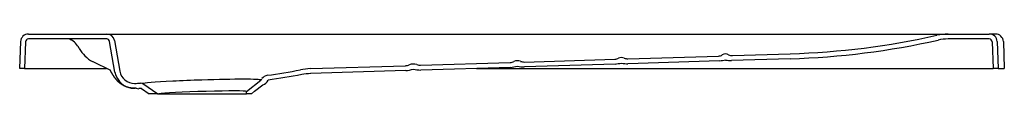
# Model space of a CAD drawing. Header units: millimetres. Extents: x 0 to 1, y -0.03 to 0.04.
import ezdxf

# ---------------------------------------------------------------- set-up
doc = ezdxf.new("R2010")
doc.units = ezdxf.units.MM
doc.layers.add('BLOCKS', color=3, linetype='Continuous')

msp = doc.modelspace()

# ---------------------------------------------------------------- linework, layer by layer
at = {"layer": 'BLOCKS'}
for p, q in [((0.0089, 0.035), (0.0886, 0.035)), ((0.0886, 0.035), (0.9452, 0.035)), ((0.9452, 0.035), (0.9871, 0.035)), ((0.9935, 0.035), (0.9871, 0.035)), ((0, 0), (0.001, 0.0273)), ((0.0059, 0.0271), (0.005, 0)), ((0.0886, 0.03), (0.0089, 0.03)), ((0.097, -0.0037), (0.0915, 0.0275)), ((0.0964, 0.0284), (0.102, -0.0028)), ((0.9871, 0.03), (0.9452, 0.03)), ((0.9901, 0.0271), (0.9911, 0)), ((0.9951, 0.0273), (0.9961, 0)), ((1.0015, 0.0273), (1.0024, 0)), ((0.6192, 0.0098), (0.7114, 0.0126)), ((0.7257, 0.013), (0.7844, 0.0149)), ((0.005, 0), (0, 0)), ((0.005, 0), (0.0081, 0)), ((0.0081, 0), (0.0884, 0)), ((0.0743, 0.0069), (0.0923, -0.0019)), ((0.296, -0.0002), (0.3929, 0.0028)), ((0.4082, 0.0032), (0.4994, 0.0061)), ((0.4996, 0.0011), (0.4083, -0.0018)), ((0.4652, 0), (0.9911, 0)), ((0.5137, 0.0065), (0.6059, 0.0093)), ((0.6061, 0.0044), (0.5138, 0.0015)), ((0.7126, 0.0076), (0.6193, 0.0048)), ((0.7845, 0.0099), (0.7248, 0.008)), ((0.9961, 0), (0.9911, 0)), ((0.9961, 0), (1.0024, 0)), ((0.3931, -0.0022), (0.2962, -0.0052)), ((0.1255, -0.0155), (0.1405, -0.026)), ((0.2308, -0.0235), (0.2455, -0.0118)), ((0.2392, -0.0232), (0.2475, -0.0166)), ((0.124, -0.0205), (0.1213, -0.0206)), ((0.124, -0.0205), (0.1318, -0.026)), ((0.1405, -0.026), (0.1318, -0.026)), ((0.1405, -0.026), (0.1416, -0.026)), ((0.1416, -0.026), (0.2309, -0.026)), ((0.2359, -0.026), (0.2309, -0.026)), ((0.2359, -0.0258), (0.2392, -0.0232)), ((0.2359, -0.026), (0.2359, -0.0258)), ((0.2359, -0.026), (0.2359, -0.026))]:
    msp.add_line(p, q, dxfattribs=at)
for centre, radius, start, end in [((0.0089, 0.027), 0.008, 90, 178), ((0.7615, 0.7978), 0.7832, 271.6794, 282.7169), ((0.9452, -0.016), 0.051, 89.9999, 102.7884), ((0.9871, 0.027), 0.00804, 2.2685, 90.2436), ((0.9935, 0.027), 0.008, 2, 90), ((0.0089, 0.027), 0.003, 90, 178), ((0.0493, 0.0235), 0.00653, 67.8346, 90.1126), ((0.0413, 0.0105), 0.0217, 27.1893, 61.0497), ((0.0911, 0.0377), 0.0351, 209.5185, 241.3809), ((0.7614, 0.7983), 0.7888, 271.6789, 282.7154), ((0.9452, -0.0159), 0.0459, 89.9998, 102.787), ((0.9871, 0.027), 0.00301, 2.273, 90.2427), ((0.6055, 0.019), 0.00963, 272.7231, 296.0339), ((0.6128, 0.0036), 0.00739, 69.0671, 114.4695), ((0.6191, 0.0194), 0.00963, 247.5027, 270.8135), ((0.7112, 0.0206), 0.008, 271.7683, 301.2144), ((0.7187, 0.0082), 0.00652, 62.3223, 121.2144), ((0.7255, 0.021), 0.008, 242.3223, 271.7683), ((0.3925, 0.0128), 0.01, 272.303, 294.2629), ((0.4008, -0.006), 0.0105, 70.0658, 113.4709), ((0.4079, 0.0133), 0.01, 249.2737, 271.2337), ((0.499, 0.0158), 0.00978, 272.4766, 295.1743), ((0.4927, 0.0612), 0.0605, 276.5578, 283.3388), ((0.5068, -0.0011), 0.00889, 69.4489, 114.0877), ((0.517, 0.0623), 0.0609, 260.2225, 266.9657), ((0.5135, 0.0163), 0.00978, 248.3623, 271.0601), ((0.5989, 0.0686), 0.0646, 276.416, 282.3099), ((0.6226, 0.0697), 0.0651, 261.2509, 267.1077), ((0.705, 0.0775), 0.0702, 276.2471, 281.253), ((0.7282, 0.0787), 0.0708, 262.3073, 267.2769), ((0.1167, -0.0002), 0.02, 190.046, 271.013), ((0.1167, -0.0002), 0.015, 190.0467, 271.0111), ((0.2533, -0.015), 0.00805, 98.1041, 145.3909), ((0.2979, -0.0628), 0.0626, 91.7795, 101.1284), ((0.298, -0.0614), 0.0562, 91.7772, 101.1387), ((0.3864, 0.0548), 0.0574, 276.6765, 284.3372), ((0.4114, 0.0559), 0.0577, 259.2244, 266.8467), ((0.1231, -0.0232), 0.00809, 72.366, 90.9547), ((0.2401, -0.0059), 0.008, 312.4939, 325.322), ((0.2456, -0.0088), 0.00799, 283.7186, 336.2936), ((0.1216, -0.0106), 0.0101, 251.589, 253.8522), ((0.1211, -0.0126), 0.00808, 250.9797, 271.7672)]:
    msp.add_arc(centre, radius, start, end, dxfattribs=at)
for centre, major_axis, ratio, start_param, end_param in [((0.0886, 0.027), (-0.00801, 0), 0.998537, 3.316126, 4.712389), ((0.0594, 0.048), (0.0076, 0.0185), 0.784916, 3.106016, 3.141593), ((0.0886, 0.027), (-0.003, 0), 0.998537, 3.316126, 4.712389), ((0.1855, -0.0137), (0.06, 0.0019), 0.030844, 2.086294, 3.135807), ((0.1855, -0.0137), (0.06, 0.0019), 0.030844, 1.569844, 2.086294), ((0.1855, -0.0137), (0.06, 0.0019), 0.030844, 0.005786, 1.569844), ((0.1858, -0.0249), (0.045, 0.0014), 0.030844, 0, 2.956416), ((0.1858, -0.0249), (0.045, -1.4583), 0.030844, 1.569083, 1.570796), ((0.1858, -0.0249), (0.05, -1.6203), 0.030844, 1.569159, 1.569253)]:
    msp.add_ellipse(centre, major_axis=major_axis, ratio=ratio, start_param=start_param, end_param=end_param, dxfattribs=at)
for points, knots in [([(0.1169, -0.0202), (0.1166, -0.0202), (0.1163, -0.0202), (0.116, -0.0202), (0.1157, -0.0202), (0.1153, -0.0202), (0.115, -0.0202), (0.1147, -0.0202), (0.1144, -0.0201), (0.1141, -0.0201), (0.1138, -0.0201), (0.1135, -0.02), (0.1132, -0.02), (0.1129, -0.0199), (0.1126, -0.0199), (0.1123, -0.0198), (0.112, -0.0198), (0.1118, -0.0197), (0.1115, -0.0197), (0.1109, -0.0195), (0.1104, -0.0194), (0.1098, -0.0192), (0.1093, -0.019), (0.1088, -0.0189), (0.1083, -0.0187), (0.1079, -0.0185), (0.1074, -0.0183), (0.1069, -0.0181), (0.1065, -0.0179), (0.1061, -0.0176), (0.1057, -0.0174), (0.1052, -0.0172), (0.1049, -0.0169), (0.1045, -0.0167), (0.1041, -0.0165), (0.1037, -0.0162), (0.1034, -0.016), (0.1031, -0.0157), (0.1027, -0.0155), (0.1024, -0.0152), (0.102, -0.0149), (0.1017, -0.0147), (0.1013, -0.0144), (0.101, -0.0141), (0.1007, -0.0138), (0.1004, -0.0135), (0.1001, -0.0132), (0.0999, -0.013), (0.0996, -0.0127), (0.0993, -0.0124), (0.0991, -0.0121), (0.0988, -0.0119), (0.0986, -0.0116), (0.0984, -0.0113), (0.0981, -0.0111), (0.0979, -0.0108), (0.0977, -0.0105), (0.0975, -0.0103), (0.0973, -0.01), (0.0968, -0.0093), (0.0963, -0.0087), (0.0959, -0.008), (0.0955, -0.0074), (0.095, -0.0067), (0.0946, -0.0061), (0.0942, -0.0054), (0.0939, -0.0048), (0.0935, -0.0041), (0.0931, -0.0035), (0.0928, -0.0028), (0.0924, -0.0021), (0.0923, -0.0019)], [0, 0, 0.556977, 1.113954, 1.670931, 2.227908, 2.784885, 3.341862, 3.898839, 4.455816, 5.012793, 5.56977, 6.126747, 6.683724, 7.240701, 7.797678, 8.354655, 8.911632, 9.46861, 10.025587, 11.122647, 12.219707, 13.316766, 14.413826, 15.510886, 16.607946, 17.705006, 18.802066, 19.899126, 20.996186, 22.093246, 23.190306, 24.287366, 25.384426, 26.481486, 27.578546, 28.675606, 29.772666, 30.869726, 31.966786, 33.271977, 34.577168, 35.882359, 37.18755, 38.492741, 39.797931, 41.103122, 42.408313, 43.713504, 45.018695, 46.323886, 47.629077, 48.934268, 50.239458, 51.544649, 52.84984, 54.155031, 55.460222, 56.765413, 58.070604, 61.313811, 64.557018, 67.800226, 71.043433, 74.28664, 77.529848, 80.773055, 84.016262, 87.25947, 90.502677, 93.745884, 96.989092, 97.890191, 97.890191]), ([(0.1185, -0.0202), (0.1182, -0.0202), (0.1179, -0.0202), (0.1176, -0.0202), (0.1172, -0.0202), (0.1169, -0.0202)], [0.121795, 0.121795, 0.359812, 0.719623, 1.079435, 1.439246, 1.799058, 1.799058])]:
    msp.add_open_spline(points, degree=1, knots=knots, dxfattribs=at)
for points in [[(0.2521, -0.007), (0.2634, -0.0055), (0.2746, -0.0036), (0.2858, -0.0014)], [(0.2871, -0.0062), (0.2757, -0.0085), (0.2644, -0.0104), (0.2529, -0.012)], [(0.117, -0.0152), (0.119, -0.0152), (0.121, -0.0151), (0.1229, -0.0151)], [(0.1232, -0.0151), (0.1232, -0.0151), (0.1232, -0.0151), (0.1232, -0.0151)], [(0.1169, -0.0202), (0.117, -0.0202), (0.117, -0.0202), (0.1171, -0.0202)], [(0.1184, -0.0202), (0.118, -0.0202), (0.1175, -0.0202), (0.1171, -0.0202)], [(0.1184, -0.0202), (0.1184, -0.0202), (0.1184, -0.0202), (0.1184, -0.0202)]]:
    msp.add_open_spline(points, degree=3, dxfattribs=at)

doc.saveas('drawing.dxf')
